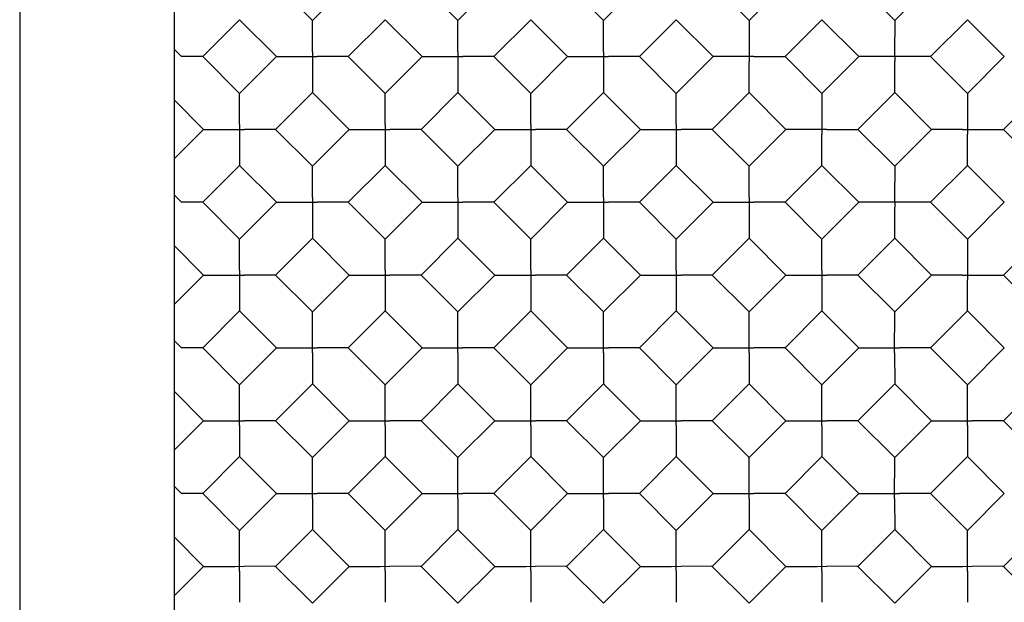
# Model space of a CAD drawing. Header units: inches. Extents: x 0 to 11.6, y 0 to 8.9.
# Tile 3 of 7: x 2.8 to 5.2, y 2.8 to 4.3. Entities that reach past the tile are written whole.
import ezdxf

# ---------------------------------------------------------------- set-up
doc = ezdxf.new("R2010")
doc.units = ezdxf.units.IN
doc.header["$LTSCALE"] = 0.636842
doc.header["$MEASUREMENT"] = 0
doc.layers.get('0').update_dxf_attribs({"linetype": 'CONTINUOUS'})

msp = doc.modelspace()

# ---------------------------------------------------------------- linework, layer by layer
at = {"color": 7, "linetype": 'Continuous'}
for p, q in [((2.8174, 6.1157), (2.8174, 1.1457)), ((3.1924, 5.7407), (3.1924, 1.5207)), ((3.5281, 4.2483), (3.4386, 4.3378)), ((3.5281, 4.2483), (3.6177, 4.3378)), ((3.8817, 4.2483), (3.7922, 4.3378)), ((3.8817, 4.2483), (3.9712, 4.3378)), ((4.2353, 4.2483), (4.1457, 4.3378)), ((4.2353, 4.2483), (4.3248, 4.3378)), ((4.4993, 4.3378), (4.5888, 4.2483)), ((4.5888, 4.2483), (4.6783, 4.3378)), ((4.8528, 4.3378), (4.9424, 4.2483)), ((4.9424, 4.2483), (5.0319, 4.3378)), ((3.3514, 4.2506), (3.2618, 4.161)), ((3.4409, 4.161), (3.3514, 4.2506)), ((3.5281, 4.2462), (3.5281, 4.2483)), ((3.5282, 4.1728), (3.5281, 4.2462)), ((3.6154, 4.161), (3.7049, 4.2506)), ((3.7945, 4.161), (3.7049, 4.2506)), ((3.8817, 4.2462), (3.8817, 4.2483)), ((3.8817, 4.1728), (3.8817, 4.2462)), ((3.9689, 4.161), (4.0585, 4.2506)), ((4.148, 4.161), (4.0585, 4.2506)), ((4.2352, 4.2462), (4.2352, 4.2483)), ((4.2353, 4.1728), (4.2352, 4.2462)), ((4.3225, 4.161), (4.412, 4.2506)), ((4.412, 4.2506), (4.5016, 4.161)), ((4.6761, 4.161), (4.7656, 4.2506)), ((4.7656, 4.2506), (4.8551, 4.161)), ((5.0296, 4.161), (5.1191, 4.2506)), ((5.1191, 4.2506), (5.2087, 4.161)), ((3.1924, 4.1788), (3.2101, 4.161)), ((3.3514, 4.0715), (3.2618, 4.161)), ((3.3514, 4.0715), (3.4409, 4.161)), ((3.5164, 4.161), (3.5399, 4.1611)), ((3.5282, 4.1728), (3.5281, 4.1493)), ((3.7049, 4.0715), (3.6154, 4.161)), ((3.7049, 4.0715), (3.7945, 4.161)), ((3.87, 4.161), (3.8935, 4.1611)), ((3.8817, 4.1728), (3.8817, 4.1493)), ((4.0585, 4.0715), (3.9689, 4.161)), ((4.0585, 4.0715), (4.148, 4.161)), ((4.2235, 4.161), (4.247, 4.1611)), ((4.2353, 4.1728), (4.2352, 4.1493)), ((4.412, 4.0715), (4.3225, 4.161)), ((4.412, 4.0715), (4.5016, 4.161)), ((4.5037, 4.161), (4.5016, 4.161)), ((4.5771, 4.1611), (4.5037, 4.161)), ((4.6006, 4.161), (4.5771, 4.1611)), ((4.5888, 4.1728), (4.5888, 4.1493)), ((4.6006, 4.161), (4.6739, 4.1611)), ((4.6739, 4.1611), (4.6761, 4.1611)), ((4.6761, 4.161), (4.7656, 4.0715)), ((4.7656, 4.0715), (4.8551, 4.161)), ((4.8572, 4.161), (4.8551, 4.161)), ((4.9306, 4.1611), (4.8572, 4.161)), ((5.0296, 4.1611), (4.9306, 4.1611)), ((4.9423, 4.1728), (4.9424, 4.1493)), ((5.0296, 4.161), (5.1191, 4.0715)), ((5.1191, 4.0715), (5.2087, 4.161)), ((3.5281, 4.1493), (3.5282, 4.0759)), ((3.8817, 4.1493), (3.8817, 4.0947)), ((4.2352, 4.1493), (4.2353, 4.0759)), ((3.3514, 4.0694), (3.3514, 4.0715)), ((3.3514, 3.996), (3.3514, 4.0694)), ((3.4386, 3.9843), (3.5281, 4.0738)), ((3.6177, 3.9843), (3.5281, 4.0738)), ((3.5282, 4.0759), (3.5282, 4.0738)), ((3.7049, 4.0694), (3.7049, 4.0715)), ((3.705, 3.996), (3.7049, 4.0694)), ((3.7922, 3.9843), (3.8817, 4.0738)), ((3.8817, 4.0759), (3.8817, 4.0738)), ((3.9712, 3.9843), (3.8817, 4.0738)), ((4.0585, 4.0694), (4.0585, 4.0715)), ((4.0585, 3.996), (4.0585, 4.0694)), ((4.1457, 3.9843), (4.2353, 4.0738)), ((4.2353, 4.0759), (4.2353, 4.0738)), ((4.3248, 3.9843), (4.2353, 4.0738)), ((4.412, 4.0694), (4.412, 4.0715)), ((4.4121, 3.996), (4.412, 4.0694)), ((4.4993, 3.9843), (4.5888, 4.0738)), ((4.5888, 4.0738), (4.6783, 3.9843)), ((4.8528, 3.9843), (4.9424, 4.0738)), ((4.9424, 4.0738), (5.0319, 3.9843)), ((5.2064, 3.9843), (5.2959, 4.0738)), ((3.2641, 3.9843), (3.1924, 4.056)), ((3.3514, 3.996), (3.3513, 3.9725)), ((3.705, 3.996), (3.7049, 3.9725)), ((4.0585, 3.996), (4.0584, 3.9725)), ((4.4121, 3.996), (4.412, 3.9725)), ((4.7655, 3.996), (4.7656, 3.9725)), ((5.1191, 3.996), (5.1192, 3.9725)), ((3.1924, 3.9125), (3.2641, 3.9843)), ((3.3396, 3.9842), (3.3631, 3.9843)), ((3.3513, 3.9725), (3.3514, 3.8992)), ((3.5281, 3.8947), (3.4386, 3.9843)), ((3.5281, 3.8947), (3.6177, 3.9843)), ((3.6932, 3.9842), (3.7167, 3.9843)), ((3.7049, 3.9725), (3.7049, 3.8992)), ((3.8817, 3.8947), (3.7922, 3.9843)), ((3.8817, 3.8947), (3.9712, 3.9843)), ((4.0467, 3.9842), (4.0702, 3.9843)), ((4.0584, 3.9725), (4.0585, 3.8992)), ((4.2353, 3.8947), (4.1457, 3.9843)), ((4.2353, 3.8947), (4.3248, 3.9843)), ((4.4003, 3.9842), (4.4238, 3.9843)), ((4.412, 3.9725), (4.412, 3.8992)), ((4.5888, 3.8947), (4.4993, 3.9843)), ((4.5888, 3.8947), (4.6783, 3.9843)), ((4.6805, 3.9843), (4.6783, 3.9843)), ((4.7538, 3.9843), (4.6805, 3.9843)), ((4.7774, 3.9842), (4.7538, 3.9843)), ((4.7774, 3.9842), (4.8507, 3.9843)), ((4.8507, 3.9843), (4.8528, 3.9843)), ((4.8528, 3.9843), (4.9424, 3.8947)), ((4.9424, 3.8947), (5.0319, 3.9843)), ((5.034, 3.9843), (5.0319, 3.9843)), ((5.1074, 3.9843), (5.034, 3.9843)), ((5.1074, 3.9843), (5.2064, 3.9843)), ((5.2064, 3.9843), (5.2959, 3.8947)), ((3.3514, 3.8992), (3.3514, 3.897)), ((3.7049, 3.8992), (3.7049, 3.897)), ((4.0585, 3.8992), (4.0585, 3.897)), ((4.412, 3.8992), (4.412, 3.897)), ((3.3514, 3.897), (3.2618, 3.8075)), ((3.4409, 3.8075), (3.3514, 3.897)), ((3.5281, 3.8926), (3.5281, 3.8947)), ((3.5282, 3.8193), (3.5281, 3.8926)), ((3.6154, 3.8075), (3.7049, 3.897)), ((3.7945, 3.8075), (3.7049, 3.897)), ((3.8817, 3.8926), (3.8817, 3.8947)), ((3.8817, 3.8193), (3.8817, 3.8926)), ((3.9689, 3.8075), (4.0585, 3.897)), ((4.148, 3.8075), (4.0585, 3.897)), ((4.2352, 3.8926), (4.2352, 3.8947)), ((4.2353, 3.8193), (4.2352, 3.8926)), ((4.3225, 3.8075), (4.412, 3.897)), ((4.5016, 3.8075), (4.412, 3.897)), ((4.5888, 3.8926), (4.5888, 3.8947)), ((4.5888, 3.8193), (4.5888, 3.8926)), ((4.6761, 3.8075), (4.7656, 3.897)), ((4.7656, 3.897), (4.8551, 3.8075)), ((5.0296, 3.8075), (5.1191, 3.897)), ((5.1191, 3.897), (5.2087, 3.8075)), ((3.1924, 3.8253), (3.2101, 3.8075)), ((3.3514, 3.718), (3.2618, 3.8075)), ((3.3514, 3.718), (3.4409, 3.8075)), ((3.5164, 3.8075), (3.5399, 3.8075)), ((3.5282, 3.8193), (3.5281, 3.7957)), ((3.7049, 3.718), (3.6154, 3.8075)), ((3.7049, 3.718), (3.7945, 3.8075)), ((3.87, 3.8075), (3.8935, 3.8075)), ((3.8817, 3.8193), (3.8817, 3.7957)), ((4.0585, 3.718), (3.9689, 3.8075)), ((4.0585, 3.718), (4.148, 3.8075)), ((4.2235, 3.8075), (4.247, 3.8075)), ((4.2353, 3.8193), (4.2352, 3.7957)), ((4.412, 3.718), (4.3225, 3.8075)), ((4.412, 3.718), (4.5016, 3.8075)), ((4.5771, 3.8075), (4.6006, 3.8075)), ((4.5888, 3.8193), (4.5888, 3.7957)), ((4.7656, 3.718), (4.6761, 3.8075)), ((4.7656, 3.718), (4.8551, 3.8075)), ((4.8572, 3.8075), (4.8551, 3.8075)), ((4.9306, 3.8075), (4.8572, 3.8075)), ((5.0296, 3.8075), (4.9306, 3.8075)), ((4.9423, 3.8192), (4.9424, 3.7957)), ((5.0296, 3.8075), (5.1191, 3.718)), ((5.1191, 3.718), (5.2087, 3.8075)), ((3.5281, 3.7957), (3.5282, 3.7224)), ((3.8817, 3.7957), (3.8817, 3.7224)), ((4.2352, 3.7957), (4.2353, 3.7224)), ((4.5888, 3.7957), (4.5888, 3.7224)), ((3.3514, 3.7158), (3.3514, 3.718)), ((3.3514, 3.6425), (3.3514, 3.7158)), ((3.4386, 3.6307), (3.5281, 3.7202)), ((3.6177, 3.6307), (3.5281, 3.7202)), ((3.5282, 3.7224), (3.5282, 3.7203)), ((3.7049, 3.7158), (3.7049, 3.718)), ((3.705, 3.6425), (3.7049, 3.7158)), ((3.7922, 3.6307), (3.8817, 3.7202)), ((3.8817, 3.7224), (3.8817, 3.7203)), ((3.9712, 3.6307), (3.8817, 3.7202)), ((4.0585, 3.7158), (4.0585, 3.718)), ((4.0585, 3.6425), (4.0585, 3.7158)), ((4.1457, 3.6307), (4.2353, 3.7202)), ((4.2353, 3.7224), (4.2353, 3.7203)), ((4.3248, 3.6307), (4.2353, 3.7202)), ((4.412, 3.7158), (4.412, 3.718)), ((4.4121, 3.6425), (4.412, 3.7158)), ((4.4993, 3.6307), (4.5888, 3.7202)), ((4.5888, 3.7224), (4.5888, 3.7203)), ((4.6783, 3.6307), (4.5888, 3.7202)), ((4.7656, 3.7158), (4.7656, 3.718)), ((4.7656, 3.6425), (4.7656, 3.7158)), ((4.8528, 3.6307), (4.9424, 3.7202)), ((4.9424, 3.7202), (5.0319, 3.6307)), ((5.2064, 3.6307), (5.2959, 3.7202)), ((3.2641, 3.6307), (3.1924, 3.7025)), ((3.3514, 3.6425), (3.3514, 3.5435)), ((3.705, 3.6425), (3.7049, 3.5435)), ((4.0585, 3.6425), (4.0585, 3.5435)), ((4.4121, 3.6425), (4.412, 3.5435)), ((4.7656, 3.6425), (4.7656, 3.5435)), ((5.1191, 3.6425), (5.1192, 3.619)), ((3.1924, 3.559), (3.2641, 3.6307)), ((3.3396, 3.6307), (3.3631, 3.6308)), ((3.5281, 3.5412), (3.4386, 3.6307)), ((3.5281, 3.5412), (3.6177, 3.6307)), ((3.6932, 3.6307), (3.7167, 3.6308)), ((3.8817, 3.5412), (3.7922, 3.6307)), ((3.8817, 3.5412), (3.9712, 3.6307)), ((4.0467, 3.6307), (4.0702, 3.6308)), ((4.2353, 3.5412), (4.1457, 3.6307)), ((4.2353, 3.5412), (4.3248, 3.6307)), ((4.4003, 3.6307), (4.4238, 3.6308)), ((4.5888, 3.5412), (4.4993, 3.6307)), ((4.5888, 3.5412), (4.6783, 3.6307)), ((4.7538, 3.6307), (4.7773, 3.6308)), ((4.9424, 3.5412), (4.8528, 3.6307)), ((4.9424, 3.5412), (5.0319, 3.6307)), ((5.034, 3.6307), (5.0319, 3.6307)), ((5.1074, 3.6308), (5.034, 3.6307)), ((5.1074, 3.6308), (5.2064, 3.6307)), ((5.2064, 3.6307), (5.2959, 3.5412)), ((3.3514, 3.5435), (3.2618, 3.4539)), ((3.4409, 3.4539), (3.3514, 3.5435)), ((3.5281, 3.4422), (3.5281, 3.5412)), ((3.6154, 3.4539), (3.7049, 3.5435)), ((3.7945, 3.4539), (3.7049, 3.5435)), ((3.9689, 3.4539), (4.0585, 3.5435)), ((4.148, 3.4539), (4.0585, 3.5435)), ((4.2352, 3.4422), (4.2352, 3.5412)), ((4.3225, 3.4539), (4.412, 3.5435)), ((4.5016, 3.4539), (4.412, 3.5435)), ((4.5888, 3.4422), (4.5888, 3.5412)), ((4.6761, 3.4539), (4.7656, 3.5435)), ((4.8551, 3.4539), (4.7656, 3.5435)), ((4.9423, 3.4422), (4.9424, 3.5412)), ((5.0296, 3.4539), (5.1191, 3.5435)), ((5.1191, 3.5435), (5.2087, 3.4539)), ((3.8817, 3.4768), (3.8817, 3.5359)), ((3.1924, 3.4717), (3.2101, 3.4539)), ((3.3514, 3.3644), (3.2618, 3.4539)), ((3.3514, 3.3644), (3.4409, 3.4539)), ((3.5164, 3.4539), (3.5399, 3.454)), ((3.7049, 3.3644), (3.6154, 3.4539)), ((3.7049, 3.3644), (3.7945, 3.4539)), ((3.87, 3.4539), (3.8935, 3.454)), ((4.0585, 3.3644), (3.9689, 3.4539)), ((4.0585, 3.3644), (4.148, 3.4539)), ((4.2235, 3.4539), (4.247, 3.454)), ((4.412, 3.3644), (4.3225, 3.4539)), ((4.412, 3.3644), (4.5016, 3.4539)), ((4.5771, 3.4539), (4.6006, 3.454)), ((4.7656, 3.3644), (4.6761, 3.4539)), ((4.7656, 3.3644), (4.8551, 3.4539)), ((4.9306, 3.4539), (4.9541, 3.454)), ((5.1191, 3.3644), (5.0296, 3.4539)), ((5.1191, 3.3644), (5.2087, 3.4539)), ((3.5281, 3.4422), (3.5282, 3.3688)), ((3.8817, 3.4422), (3.8817, 3.4312)), ((3.8817, 3.4312), (3.8817, 3.372)), ((4.2352, 3.4422), (4.2353, 3.3688)), ((4.5888, 3.4422), (4.5888, 3.3688)), ((4.9423, 3.4422), (4.9424, 3.3688)), ((3.2641, 3.2772), (3.1924, 3.3489)), ((3.3513, 3.2654), (3.3514, 3.3644)), ((3.4386, 3.2772), (3.5281, 3.3667)), ((3.6177, 3.2772), (3.5281, 3.3667)), ((3.5282, 3.3688), (3.5282, 3.3667)), ((3.7049, 3.2654), (3.7049, 3.3644)), ((3.7922, 3.2772), (3.8817, 3.3667)), ((3.9712, 3.2772), (3.8817, 3.3667)), ((4.0584, 3.2654), (4.0585, 3.3644)), ((4.1457, 3.2772), (4.2353, 3.3667)), ((4.2353, 3.3688), (4.2353, 3.3667)), ((4.3248, 3.2772), (4.2353, 3.3667)), ((4.412, 3.2654), (4.412, 3.3644)), ((4.4993, 3.2772), (4.5888, 3.3667)), ((4.5888, 3.3688), (4.5888, 3.3667)), ((4.6783, 3.2772), (4.5888, 3.3667)), ((4.7655, 3.2654), (4.7656, 3.3644)), ((4.8528, 3.2772), (4.9424, 3.3667)), ((4.9424, 3.3688), (4.9424, 3.3667)), ((5.0319, 3.2772), (4.9424, 3.3667)), ((5.1191, 3.2654), (5.1191, 3.3644)), ((5.2064, 3.2772), (5.2959, 3.3667)), ((3.1924, 3.2054), (3.2641, 3.2772)), ((3.3396, 3.2771), (3.3631, 3.2772)), ((3.5281, 3.1876), (3.4386, 3.2772)), ((3.5281, 3.1876), (3.6177, 3.2772)), ((3.6932, 3.2771), (3.7167, 3.2772)), ((3.8817, 3.1876), (3.7922, 3.2772)), ((3.8817, 3.1876), (3.9712, 3.2772)), ((4.0467, 3.2771), (4.0702, 3.2772)), ((4.2353, 3.1876), (4.1457, 3.2772)), ((4.2353, 3.1876), (4.3248, 3.2772)), ((4.4003, 3.2771), (4.4238, 3.2772)), ((4.5888, 3.1876), (4.4993, 3.2772)), ((4.5888, 3.1876), (4.6783, 3.2772)), ((4.7538, 3.2771), (4.7773, 3.2772)), ((4.9424, 3.1876), (4.8528, 3.2772)), ((4.9424, 3.1876), (5.0319, 3.2772)), ((5.1074, 3.2771), (5.1309, 3.2772)), ((5.2959, 3.1876), (5.2064, 3.2772)), ((3.3513, 3.2654), (3.3514, 3.192)), ((3.7049, 3.2654), (3.7049, 3.192)), ((4.0584, 3.2654), (4.0585, 3.192)), ((4.412, 3.2654), (4.412, 3.192)), ((4.7655, 3.2654), (4.7656, 3.192)), ((5.1191, 3.2654), (5.1191, 3.192)), ((3.3514, 3.1899), (3.2618, 3.1004)), ((3.3514, 3.192), (3.3514, 3.1899)), ((3.4409, 3.1004), (3.3514, 3.1899)), ((3.5281, 3.0886), (3.5281, 3.1876)), ((3.6154, 3.1004), (3.7049, 3.1899)), ((3.7049, 3.192), (3.7049, 3.1899)), ((3.7945, 3.1004), (3.7049, 3.1899)), ((3.9689, 3.1004), (4.0585, 3.1899)), ((4.0585, 3.192), (4.0585, 3.1899)), ((4.148, 3.1004), (4.0585, 3.1899)), ((4.2352, 3.0886), (4.2352, 3.1876)), ((4.3225, 3.1004), (4.412, 3.1899)), ((4.412, 3.192), (4.412, 3.1899)), ((4.5016, 3.1004), (4.412, 3.1899)), ((4.5888, 3.0886), (4.5888, 3.1876)), ((4.6761, 3.1004), (4.7656, 3.1899)), ((4.7656, 3.192), (4.7656, 3.1899)), ((4.8551, 3.1004), (4.7656, 3.1899)), ((4.9423, 3.0886), (4.9424, 3.1876)), ((5.0296, 3.1004), (5.1191, 3.1899)), ((5.1191, 3.192), (5.1191, 3.1899)), ((5.2087, 3.1004), (5.1191, 3.1899)), ((3.1924, 3.1182), (3.2101, 3.1004)), ((3.8817, 3.0886), (3.8817, 3.1122)), ((3.3514, 3.0109), (3.2618, 3.1004)), ((3.3514, 3.0109), (3.4409, 3.1004)), ((3.5164, 3.1003), (3.5399, 3.1004)), ((3.5281, 3.0886), (3.5282, 3.0153)), ((3.7049, 3.0109), (3.6154, 3.1004)), ((3.7049, 3.0109), (3.7945, 3.1004)), ((3.87, 3.1003), (3.8935, 3.1004)), ((4.0585, 3.0109), (3.9689, 3.1004)), ((4.0585, 3.0109), (4.148, 3.1004)), ((4.2235, 3.1003), (4.247, 3.1004)), ((4.2352, 3.0886), (4.2353, 3.0153)), ((4.412, 3.0109), (4.3225, 3.1004)), ((4.412, 3.0109), (4.5016, 3.1004)), ((4.5771, 3.1003), (4.6006, 3.1004)), ((4.5888, 3.0886), (4.5888, 3.0153)), ((4.7656, 3.0109), (4.6761, 3.1004)), ((4.7656, 3.0109), (4.8551, 3.1004)), ((4.9306, 3.1003), (4.9541, 3.1004)), ((4.9423, 3.0886), (4.9424, 3.0153)), ((5.1191, 3.0109), (5.0296, 3.1004)), ((5.1191, 3.0109), (5.2087, 3.1004)), ((3.4386, 2.9236), (3.5281, 3.0131)), ((3.6177, 2.9236), (3.5281, 3.0131)), ((3.5282, 3.0153), (3.5282, 3.0131)), ((3.7922, 2.9236), (3.8817, 3.0131)), ((3.9712, 2.9236), (3.8817, 3.0131)), ((4.1457, 2.9236), (4.2353, 3.0131)), ((4.2353, 3.0153), (4.2353, 3.0131)), ((4.3248, 2.9236), (4.2353, 3.0131)), ((4.4993, 2.9236), (4.5888, 3.0131)), ((4.5888, 3.0153), (4.5888, 3.0131)), ((4.6783, 2.9236), (4.5888, 3.0131)), ((4.8528, 2.9236), (4.9424, 3.0131)), ((4.9424, 3.0153), (4.9424, 3.0131)), ((5.0319, 2.9236), (4.9424, 3.0131)), ((5.2064, 2.9236), (5.2959, 3.0131)), ((3.2641, 2.9236), (3.1924, 2.9954)), ((3.3513, 2.9119), (3.3514, 3.0109)), ((3.7049, 2.9119), (3.7049, 3.0109)), ((4.0584, 2.9119), (4.0585, 3.0109)), ((4.412, 2.9119), (4.412, 3.0109)), ((4.7655, 2.9119), (4.7656, 3.0109)), ((5.1191, 2.9119), (5.1191, 3.0109)), ((3.1924, 2.8519), (3.2641, 2.9236)), ((3.3396, 2.9236), (3.3631, 2.9237)), ((3.5281, 2.8341), (3.4386, 2.9236)), ((3.5281, 2.8341), (3.6177, 2.9236)), ((3.6932, 2.9236), (3.7167, 2.9237)), ((3.8817, 2.8341), (3.7922, 2.9236)), ((3.8817, 2.8341), (3.9712, 2.9236)), ((4.0467, 2.9236), (4.0702, 2.9237)), ((4.2353, 2.8341), (4.1457, 2.9236)), ((4.2353, 2.8341), (4.3248, 2.9236)), ((4.4003, 2.9236), (4.4238, 2.9237)), ((4.5888, 2.8341), (4.4993, 2.9236)), ((4.5888, 2.8341), (4.6783, 2.9236)), ((4.7538, 2.9236), (4.7773, 2.9237)), ((4.9424, 2.8341), (4.8528, 2.9236)), ((4.9424, 2.8341), (5.0319, 2.9236)), ((5.1074, 2.9236), (5.1309, 2.9237)), ((5.2959, 2.8341), (5.2064, 2.9236)), ((3.3513, 2.9119), (3.3514, 2.8385)), ((3.7049, 2.9119), (3.7049, 2.8385)), ((4.0584, 2.9119), (4.0585, 2.8385)), ((4.412, 2.9119), (4.412, 2.8385)), ((4.7655, 2.9119), (4.7656, 2.8385)), ((5.1191, 2.9119), (5.1191, 2.8385)), ((3.3514, 2.8385), (3.3514, 2.8364)), ((3.7049, 2.8385), (3.7049, 2.8364)), ((4.0585, 2.8385), (4.0585, 2.8364)), ((4.412, 2.8385), (4.412, 2.8364)), ((4.7656, 2.8385), (4.7656, 2.8364)), ((5.1191, 2.8385), (5.1191, 2.8364))]:
    msp.add_line(p, q, dxfattribs=at)
for points in [[(4.5888, 4.2483), (4.5888, 4.2462), (4.5888, 4.1728)], [(4.9424, 4.2483), (4.9424, 4.2462), (4.9423, 4.1728)], [(3.2618, 4.161), (3.2601, 4.161), (3.2101, 4.161)], [(3.4409, 4.1611), (3.443, 4.1611), (3.5164, 4.161)], [(3.6154, 4.161), (3.6133, 4.161), (3.5399, 4.1611)], [(3.7945, 4.1611), (3.7966, 4.1611), (3.87, 4.161)], [(3.9689, 4.161), (3.9668, 4.161), (3.8935, 4.1611)], [(4.148, 4.1611), (4.1501, 4.1611), (4.2235, 4.161)], [(4.3225, 4.161), (4.3204, 4.161), (4.247, 4.1611)], [(4.5888, 4.0738), (4.5888, 4.0759), (4.5888, 4.1493)], [(4.9424, 4.0738), (4.9424, 4.0759), (4.9424, 4.1493)], [(3.8817, 4.0947), (3.8817, 4.0885), (3.8817, 4.0759)], [(4.7656, 4.0715), (4.7656, 4.0694), (4.7655, 3.996)], [(5.1191, 4.0715), (5.1191, 4.0694), (5.1191, 3.996)], [(3.2641, 3.9843), (3.2663, 3.9843), (3.3396, 3.9842)], [(3.4386, 3.9843), (3.4365, 3.9843), (3.3631, 3.9843)], [(3.6177, 3.9843), (3.6198, 3.9843), (3.6932, 3.9842)], [(3.7922, 3.9843), (3.7901, 3.9843), (3.7167, 3.9843)], [(3.9712, 3.9843), (3.9734, 3.9843), (4.0467, 3.9842)], [(4.1457, 3.9843), (4.1436, 3.9843), (4.0702, 3.9843)], [(4.3248, 3.9843), (4.3269, 3.9843), (4.4003, 3.9842)], [(4.4993, 3.9843), (4.4972, 3.9843), (4.4238, 3.9843)], [(4.7656, 3.897), (4.7656, 3.8991), (4.7656, 3.9725)], [(5.1191, 3.897), (5.1191, 3.8991), (5.1192, 3.9725)], [(4.9424, 3.8947), (4.9424, 3.8926), (4.9423, 3.8192)], [(3.2618, 3.8075), (3.2601, 3.8075), (3.2101, 3.8075)], [(3.4409, 3.8075), (3.443, 3.8075), (3.5164, 3.8075)], [(3.6154, 3.8075), (3.6133, 3.8075), (3.5399, 3.8075)], [(3.7945, 3.8075), (3.7966, 3.8075), (3.87, 3.8075)], [(3.9689, 3.8075), (3.9668, 3.8075), (3.8935, 3.8075)], [(4.148, 3.8075), (4.1501, 3.8075), (4.2235, 3.8075)], [(4.3225, 3.8075), (4.3204, 3.8075), (4.247, 3.8075)], [(4.5016, 3.8075), (4.5037, 3.8075), (4.5771, 3.8075)], [(4.6761, 3.8075), (4.6739, 3.8075), (4.6006, 3.8075)], [(4.9424, 3.7203), (4.9424, 3.7224), (4.9424, 3.7957)], [(5.1191, 3.718), (5.1191, 3.7158), (5.1191, 3.6425)], [(3.2641, 3.6307), (3.2663, 3.6307), (3.3396, 3.6307)], [(3.4386, 3.6307), (3.4365, 3.6307), (3.3631, 3.6308)], [(3.6177, 3.6307), (3.6198, 3.6307), (3.6932, 3.6307)], [(3.7922, 3.6307), (3.7901, 3.6307), (3.7167, 3.6308)], [(3.9712, 3.6307), (3.9734, 3.6307), (4.0467, 3.6307)], [(4.1457, 3.6307), (4.1436, 3.6307), (4.0702, 3.6308)], [(4.3248, 3.6307), (4.3269, 3.6307), (4.4003, 3.6307)], [(4.4993, 3.6307), (4.4972, 3.6307), (4.4238, 3.6308)], [(4.6783, 3.6307), (4.6805, 3.6307), (4.7538, 3.6307)], [(4.8528, 3.6307), (4.8507, 3.6307), (4.7773, 3.6308)], [(5.1191, 3.5435), (5.1191, 3.5456), (5.1192, 3.619)], [(3.8817, 3.5359), (3.8817, 3.5391), (3.8817, 3.5412)], [(3.8817, 3.4422), (3.8817, 3.4657), (3.8817, 3.4768)], [(3.2618, 3.4539), (3.2601, 3.4539), (3.2101, 3.4539)], [(3.4409, 3.4539), (3.443, 3.454), (3.5164, 3.4539)], [(3.6154, 3.4539), (3.6133, 3.4539), (3.5399, 3.454)], [(3.7945, 3.4539), (3.7966, 3.454), (3.87, 3.4539)], [(3.9689, 3.4539), (3.9668, 3.4539), (3.8935, 3.454)], [(4.148, 3.4539), (4.1501, 3.454), (4.2235, 3.4539)], [(4.3225, 3.4539), (4.3204, 3.4539), (4.247, 3.454)], [(4.5016, 3.4539), (4.5037, 3.454), (4.5771, 3.4539)], [(4.6761, 3.4539), (4.6739, 3.4539), (4.6006, 3.454)], [(4.8551, 3.4539), (4.8572, 3.454), (4.9306, 3.4539)], [(5.0296, 3.4539), (5.0275, 3.4539), (4.9541, 3.454)], [(3.8817, 3.372), (3.8817, 3.3688), (3.8817, 3.3667)], [(3.2641, 3.2772), (3.2663, 3.2772), (3.3396, 3.2771)], [(3.4386, 3.2772), (3.4365, 3.2772), (3.3631, 3.2772)], [(3.6177, 3.2772), (3.6198, 3.2772), (3.6932, 3.2771)], [(3.7922, 3.2772), (3.7901, 3.2772), (3.7167, 3.2772)], [(3.9712, 3.2772), (3.9734, 3.2772), (4.0467, 3.2771)], [(4.1457, 3.2772), (4.1436, 3.2772), (4.0702, 3.2772)], [(4.3248, 3.2772), (4.3269, 3.2772), (4.4003, 3.2771)], [(4.4993, 3.2772), (4.4972, 3.2772), (4.4238, 3.2772)], [(4.6783, 3.2772), (4.6805, 3.2772), (4.7538, 3.2771)], [(4.8528, 3.2772), (4.8507, 3.2772), (4.7773, 3.2772)], [(5.0319, 3.2772), (5.034, 3.2772), (5.1074, 3.2771)], [(5.2064, 3.2772), (5.2043, 3.2772), (5.1309, 3.2772)], [(3.8817, 3.1823), (3.8817, 3.1855), (3.8817, 3.1876)], [(3.8817, 3.1122), (3.8817, 3.1335), (3.8817, 3.143), (3.8817, 3.1517), (3.8817, 3.1597), (3.8817, 3.1668), (3.8817, 3.1823)], [(3.2618, 3.1004), (3.2601, 3.1004), (3.2101, 3.1004)], [(3.4409, 3.1004), (3.443, 3.1004), (3.5164, 3.1003)], [(3.6154, 3.1004), (3.6133, 3.1004), (3.5399, 3.1004)], [(3.7945, 3.1004), (3.7966, 3.1004), (3.87, 3.1003)], [(3.8817, 3.0886), (3.8817, 3.0674), (3.8817, 3.0579), (3.8817, 3.0491), (3.8817, 3.0411), (3.8817, 3.034), (3.8817, 3.0185)], [(3.9689, 3.1004), (3.9668, 3.1004), (3.8935, 3.1004)], [(4.148, 3.1004), (4.1501, 3.1004), (4.2235, 3.1003)], [(4.3225, 3.1004), (4.3204, 3.1004), (4.247, 3.1004)], [(4.5016, 3.1004), (4.5037, 3.1004), (4.5771, 3.1003)], [(4.6761, 3.1004), (4.6739, 3.1004), (4.6006, 3.1004)], [(4.8551, 3.1004), (4.8572, 3.1004), (4.9306, 3.1003)], [(5.0296, 3.1004), (5.0275, 3.1004), (4.9541, 3.1004)], [(3.8817, 3.0185), (3.8817, 3.0153), (3.8817, 3.0131)], [(3.2641, 2.9236), (3.2663, 2.9236), (3.3396, 2.9236)], [(3.4386, 2.9236), (3.4365, 2.9236), (3.3631, 2.9237)], [(3.6177, 2.9236), (3.6198, 2.9236), (3.6932, 2.9236)], [(3.7922, 2.9236), (3.7901, 2.9236), (3.7167, 2.9237)], [(3.9712, 2.9236), (3.9734, 2.9236), (4.0467, 2.9236)], [(4.1457, 2.9236), (4.1436, 2.9236), (4.0702, 2.9237)], [(4.3248, 2.9236), (4.3269, 2.9236), (4.4003, 2.9236)], [(4.4993, 2.9236), (4.4972, 2.9236), (4.4238, 2.9237)], [(4.6783, 2.9236), (4.6805, 2.9236), (4.7538, 2.9236)], [(4.8528, 2.9236), (4.8507, 2.9236), (4.7773, 2.9237)], [(5.0319, 2.9236), (5.034, 2.9236), (5.1074, 2.9236)], [(5.2064, 2.9236), (5.2043, 2.9236), (5.1309, 2.9237)]]:
    msp.add_lwpolyline(points, dxfattribs=at)

doc.saveas('drawing.dxf')
